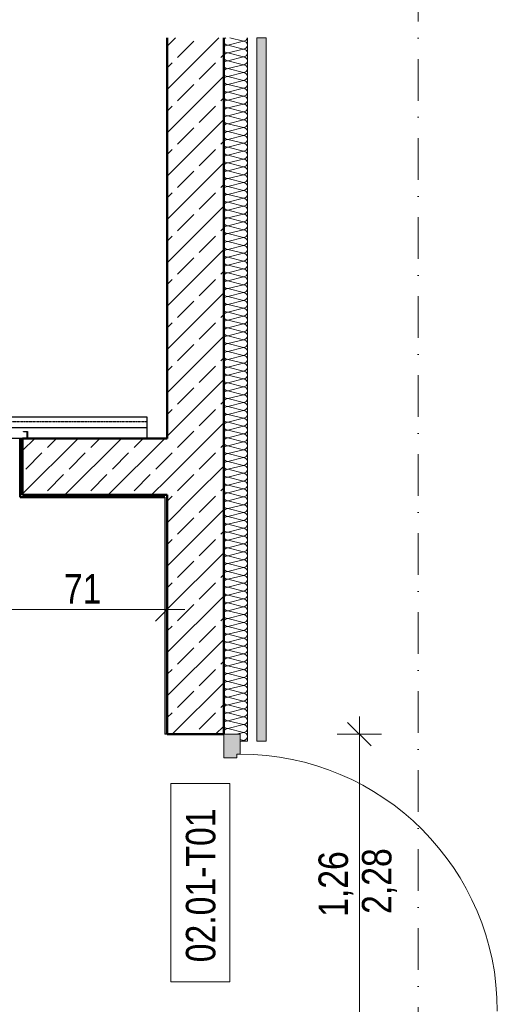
# Model space of a CAD drawing. Header units: metres. Extents: x -58265 to 688021, y -56222 to 35250.
# Tile 24 of 67: x 547810 to 549835, y -46334 to -42157. Entities that reach past the tile are written whole.
import ezdxf

# ---------------------------------------------------------------- set-up
doc = ezdxf.new("R2010")
doc.units = ezdxf.units.M
doc.header["$LTSCALE"] = 0.05
for name, pattern in [('Strichlinie_ eng', [46, 30, -16]), ('Strichpunktlinie', [13405.555248, 7055.555344, -3527.777672, 0, -2822.222233]), ('Wipeout_Contour', [20000, 0, -20000])]:
    doc.linetypes.add(name, pattern=pattern)
for name, color, linetype in [('A_1_Bauteilschraffuren', 7, 'Continuous'), ('A_1_Schraffuren', 7, 'Continuous'), ('A_1_Treppen', 7, 'Continuous'), ('A_1_Wände_Innen_Massiv', 7, 'Continuous'), ('A_5_Detail_Bemaßung', 7, 'Continuous'), ('A_5_Detail_Inhalt', 7, 'Continuous')]:
    doc.layers.add(name, color=color, linetype=linetype)
doc.styles.add('ERSTELLTER_STIL_2', font='txt')
doc.dimstyles.new('ERSTELLTER_STIL__2', dxfattribs={"dimtxt": 125, "dimasz": 95, "dimexe": 0.18, "dimexo": 0.0625, "dimgap": 0, "dimtad": 1, "dimlfac": 0.001, "dimzin": 0, "dimdsep": 46, "dimtxsty": 'ERSTELLTER_STIL_2', "dimblk": 'ARROWHEAD_6', "dimblk1": 'ARROWHEAD_6', "dimblk2": 'ARROWHEAD_6', "dimcen": 0.09, "dimse1": 1, "dimse2": 1, "dimclrd": 7, "dimclre": 7, "dimclrt": 7, "dimazin": 0, "dimtfac": 1, "dimtdec": 4, "dimtmove": 0, "dimatfit": 3, "dimfxl": 1, "dimtolj": 1, "dimtzin": 0, "dimarcsym": 0})
doc.dimstyles.new('ERSTELLTER_STIL__3', dxfattribs={"dimtxt": 125, "dimasz": 95, "dimexe": 0.18, "dimexo": 0.0625, "dimgap": 0, "dimtad": 1, "dimtih": 1, "dimtoh": 1, "dimlfac": 0.001, "dimzin": 0, "dimdsep": 46, "dimtxsty": 'ERSTELLTER_STIL_2', "dimblk": 'ARROWHEAD_6', "dimblk1": 'ARROWHEAD_6', "dimblk2": 'ARROWHEAD_6', "dimcen": 0.09, "dimse1": 1, "dimse2": 1, "dimclrd": 7, "dimclre": 7, "dimclrt": 7, "dimazin": 0, "dimtfac": 1, "dimtdec": 4, "dimtmove": 0, "dimatfit": 3, "dimfxl": 1, "dimtolj": 1, "dimtzin": 0, "dimarcsym": 0})
pattern_1 = [(45, (521223.22, -54588.84), (-91.9239, 91.9239), []), (45, (521177.26, -54542.88), (-91.9239, 91.9239), [97.5, -32.5])]
pattern_2 = [(0, (521223.22, -54588.84), (0, 86.60254), [0, -50]), (0, (521248.22, -54545.54), (0, 86.60254), [0, -50])]

# ---------------------------------------------------------------- blocks, each defined once
blk = doc.blocks.new('*X14', base_point=(521223.2, -54588.8))
at = {"layer": 'A_1_Bauteilschraffuren', "color": 253, "linetype": 'Continuous', "lineweight": 15}
for p, q in [((548700.6, -42233.3), (548758.6, -42247.8)), ((548691.9, -42264.4), (548758.6, -42247.8)), ((548691.9, -42264.4), (548758.6, -42281.1)), ((548691.9, -42297.8), (548758.6, -42281.1)), ((548691.9, -42297.8), (548758.6, -42314.4)), ((548691.9, -42331.1), (548758.6, -42314.4)), ((548691.9, -42331.1), (548758.6, -42347.8)), ((548691.9, -42364.4), (548758.6, -42347.8)), ((548691.9, -42364.4), (548758.6, -42381.1)), ((548691.9, -42397.8), (548758.6, -42381.1)), ((548691.9, -42397.8), (548758.6, -42414.4)), ((548691.9, -42431.1), (548758.6, -42414.4)), ((548691.9, -42431.1), (548758.6, -42447.8)), ((548691.9, -42464.4), (548758.6, -42447.8)), ((548691.9, -42464.4), (548758.6, -42481.1)), ((548691.9, -42497.8), (548758.6, -42481.1)), ((548691.9, -42497.8), (548758.6, -42514.4)), ((548691.9, -42531.1), (548758.6, -42514.4)), ((548691.9, -42531.1), (548758.6, -42547.8)), ((548691.9, -42564.4), (548758.6, -42547.8)), ((548691.9, -42564.4), (548758.6, -42581.1)), ((548691.9, -42597.8), (548758.6, -42581.1)), ((548691.9, -42597.8), (548758.6, -42614.4)), ((548691.9, -42631.1), (548758.6, -42614.4)), ((548691.9, -42631.1), (548758.6, -42647.8)), ((548691.9, -42664.4), (548758.6, -42647.8)), ((548691.9, -42664.4), (548758.6, -42681.1)), ((548691.9, -42697.8), (548758.6, -42681.1)), ((548691.9, -42697.8), (548758.6, -42714.4)), ((548691.9, -42731.1), (548758.6, -42714.4)), ((548691.9, -42731.1), (548758.6, -42747.8)), ((548691.9, -42764.4), (548758.6, -42747.8)), ((548691.9, -42764.4), (548758.6, -42781.1)), ((548691.9, -42797.8), (548758.6, -42781.1)), ((548691.9, -42797.8), (548758.6, -42814.4)), ((548691.9, -42831.1), (548758.6, -42814.4)), ((548691.9, -42831.1), (548758.6, -42847.8)), ((548691.9, -42864.4), (548758.6, -42847.8)), ((548691.9, -42864.4), (548758.6, -42881.1)), ((548691.9, -42897.8), (548758.6, -42881.1)), ((548691.9, -42897.8), (548758.6, -42914.4)), ((548691.9, -42931.1), (548758.6, -42914.4)), ((548691.9, -42931.1), (548758.6, -42947.8)), ((548691.9, -42964.4), (548758.6, -42947.8)), ((548691.9, -42964.4), (548758.6, -42981.1)), ((548691.9, -42997.8), (548758.6, -42981.1)), ((548691.9, -42997.8), (548758.6, -43014.4)), ((548691.9, -43031.1), (548758.6, -43014.4)), ((548691.9, -43031.1), (548758.6, -43047.8)), ((548691.9, -43064.4), (548758.6, -43047.8)), ((548691.9, -43064.4), (548758.6, -43081.1)), ((548691.9, -43097.8), (548758.6, -43081.1)), ((548691.9, -43097.8), (548758.6, -43114.4)), ((548691.9, -43131.1), (548758.6, -43114.4)), ((548691.9, -43131.1), (548758.6, -43147.8)), ((548691.9, -43164.4), (548758.6, -43147.8)), ((548691.9, -43164.4), (548758.6, -43181.1)), ((548691.9, -43197.8), (548758.6, -43181.1)), ((548691.9, -43197.8), (548758.6, -43214.4)), ((548691.9, -43231.1), (548758.6, -43214.4)), ((548691.9, -43231.1), (548758.6, -43247.8)), ((548691.9, -43264.4), (548758.6, -43247.8)), ((548691.9, -43264.4), (548758.6, -43281.1)), ((548691.9, -43297.8), (548758.6, -43281.1)), ((548691.9, -43297.8), (548758.6, -43314.4)), ((548691.9, -43331.1), (548758.6, -43314.4)), ((548691.9, -43331.1), (548758.6, -43347.8)), ((548691.9, -43364.4), (548758.6, -43347.8)), ((548691.9, -43364.4), (548758.6, -43381.1)), ((548691.9, -43397.8), (548758.6, -43381.1)), ((548691.9, -43397.8), (548758.6, -43414.4)), ((548691.9, -43431.1), (548758.6, -43414.4)), ((548691.9, -43431.1), (548758.6, -43447.8)), ((548691.9, -43464.4), (548758.6, -43447.8)), ((548691.9, -43464.4), (548758.6, -43481.1)), ((548691.9, -43497.8), (548758.6, -43481.1)), ((548691.9, -43497.8), (548758.6, -43514.4)), ((548691.9, -43531.1), (548758.6, -43514.4)), ((548691.9, -43531.1), (548758.6, -43547.8)), ((548691.9, -43564.4), (548758.6, -43547.8)), ((548691.9, -43564.4), (548758.6, -43581.1)), ((548691.9, -43597.8), (548758.6, -43581.1)), ((548691.9, -43597.8), (548758.6, -43614.4)), ((548691.9, -43631.1), (548758.6, -43614.4)), ((548691.9, -43631.1), (548758.6, -43647.8)), ((548691.9, -43664.4), (548758.6, -43647.8)), ((548691.9, -43664.4), (548758.6, -43681.1)), ((548691.9, -43697.8), (548758.6, -43681.1)), ((548691.9, -43697.8), (548758.6, -43714.4)), ((548691.9, -43731.1), (548758.6, -43714.4)), ((548691.9, -43731.1), (548758.6, -43747.8)), ((548691.9, -43764.4), (548758.6, -43747.8)), ((548691.9, -43764.4), (548758.6, -43781.1)), ((548691.9, -43797.8), (548758.6, -43781.1)), ((548691.9, -43797.8), (548758.6, -43814.4)), ((548691.9, -43831.1), (548758.6, -43814.4)), ((548691.9, -43831.1), (548758.6, -43847.8)), ((548691.9, -43864.4), (548758.6, -43847.8)), ((548691.9, -43864.4), (548758.6, -43881.1)), ((548691.9, -43897.8), (548758.6, -43881.1)), ((548691.9, -43897.8), (548758.6, -43914.4)), ((548691.9, -43931.1), (548758.6, -43914.4)), ((548691.9, -43931.1), (548758.6, -43947.8)), ((548691.9, -43964.4), (548758.6, -43947.8)), ((548691.9, -43964.4), (548758.6, -43981.1)), ((548691.9, -43997.8), (548758.6, -43981.1)), ((548691.9, -43997.8), (548758.6, -44014.4)), ((548691.9, -44031.1), (548758.6, -44014.4)), ((548691.9, -44031.1), (548758.6, -44047.8)), ((548691.9, -44064.4), (548758.6, -44047.8)), ((548691.9, -44064.4), (548758.6, -44081.1)), ((548691.9, -44097.8), (548758.6, -44081.1)), ((548691.9, -44097.8), (548758.6, -44114.4)), ((548691.9, -44131.1), (548758.6, -44114.4)), ((548691.9, -44131.1), (548758.6, -44147.8)), ((548691.9, -44164.4), (548758.6, -44147.8)), ((548691.9, -44164.4), (548758.6, -44181.1)), ((548691.9, -44197.8), (548758.6, -44181.1)), ((548691.9, -44197.8), (548758.6, -44214.4)), ((548691.9, -44231.1), (548758.6, -44214.4)), ((548691.9, -44231.1), (548758.6, -44247.8)), ((548691.9, -44264.4), (548758.6, -44247.8)), ((548691.9, -44264.4), (548758.6, -44281.1)), ((548691.9, -44297.8), (548758.6, -44281.1)), ((548691.9, -44297.8), (548758.6, -44314.4)), ((548691.9, -44331.1), (548758.6, -44314.4)), ((548691.9, -44331.1), (548758.6, -44347.8)), ((548691.9, -44364.4), (548758.6, -44347.8)), ((548691.9, -44364.4), (548758.6, -44381.1)), ((548691.9, -44397.8), (548758.6, -44381.1)), ((548691.9, -44397.8), (548758.6, -44414.4)), ((548691.9, -44431.1), (548758.6, -44414.4)), ((548691.9, -44431.1), (548758.6, -44447.8)), ((548691.9, -44464.4), (548758.6, -44447.8)), ((548691.9, -44464.4), (548758.6, -44481.1)), ((548691.9, -44497.8), (548758.6, -44481.1)), ((548691.9, -44497.8), (548758.6, -44514.4)), ((548691.9, -44531.1), (548758.6, -44514.4)), ((548691.9, -44531.1), (548758.6, -44547.8)), ((548691.9, -44564.4), (548758.6, -44547.8)), ((548691.9, -44564.4), (548758.6, -44581.1)), ((548691.9, -44597.8), (548758.6, -44581.1)), ((548691.9, -44597.8), (548758.6, -44614.4)), ((548691.9, -44631.1), (548758.6, -44614.4)), ((548691.9, -44631.1), (548758.6, -44647.8)), ((548691.9, -44664.4), (548758.6, -44647.8)), ((548691.9, -44664.4), (548758.6, -44681.1)), ((548691.9, -44697.8), (548758.6, -44681.1)), ((548691.9, -44697.8), (548758.6, -44714.4)), ((548691.9, -44731.1), (548758.6, -44714.4)), ((548691.9, -44731.1), (548758.6, -44747.8)), ((548691.9, -44764.4), (548758.6, -44747.8)), ((548691.9, -44764.4), (548758.6, -44781.1)), ((548691.9, -44797.8), (548758.6, -44781.1)), ((548691.9, -44797.8), (548758.6, -44814.4)), ((548691.9, -44831.1), (548758.6, -44814.4)), ((548691.9, -44831.1), (548758.6, -44847.8)), ((548691.9, -44864.4), (548758.6, -44847.8)), ((548691.9, -44864.4), (548758.6, -44881.1)), ((548691.9, -44897.8), (548758.6, -44881.1)), ((548691.9, -44897.8), (548758.6, -44914.4)), ((548691.9, -44931.1), (548758.6, -44914.4)), ((548691.9, -44931.1), (548758.6, -44947.8)), ((548691.9, -44964.4), (548758.6, -44947.8)), ((548691.9, -44964.4), (548758.6, -44981.1)), ((548691.9, -44997.8), (548758.6, -44981.1)), ((548691.9, -44997.8), (548758.6, -45014.4)), ((548691.9, -45031.1), (548758.6, -45014.4)), ((548691.9, -45031.1), (548758.6, -45047.8)), ((548691.9, -45064.4), (548758.6, -45047.8)), ((548691.9, -45064.4), (548758.6, -45081.1)), ((548691.9, -45097.8), (548758.6, -45081.1)), ((548691.9, -45097.8), (548758.6, -45114.4)), ((548691.9, -45131.1), (548758.6, -45114.4)), ((548691.9, -45131.1), (548758.6, -45147.8)), ((548691.9, -45164.4), (548758.6, -45147.8)), ((548691.9, -45164.4), (548758.6, -45181.1)), ((548729.9, -45188.3), (548758.6, -45181.1)), ((548745.2, -45211.1), (548758.6, -45214.4)), ((548745.2, -45217.8), (548758.6, -45214.4))]:
    blk.add_line(p, q, dxfattribs=at)
for centre, start, end in [((548691.9, -42247.8), 119.613, 180), ((548758.6, -42231.1), 270, 352.4947), ((548691.9, -42247.8), 180, 270), ((548691.9, -42281.1), 90, 180), ((548758.6, -42264.4), 0, 90), ((548758.6, -42264.4), 270, 0), ((548691.9, -42281.1), 180, 270), ((548691.9, -42314.4), 90, 180), ((548691.9, -42314.4), 180, 270), ((548758.6, -42297.8), 0, 90), ((548758.6, -42297.8), 270, 0), ((548758.6, -42331.1), 0, 90), ((548691.9, -42347.8), 90, 180), ((548691.9, -42347.8), 180, 270), ((548758.6, -42331.1), 270, 0), ((548758.6, -42364.4), 0, 90), ((548691.9, -42381.1), 90, 180), ((548691.9, -42381.1), 180, 270), ((548691.9, -42414.4), 90, 180), ((548758.6, -42364.4), 270, 0), ((548758.6, -42397.8), 0, 90), ((548758.6, -42397.8), 270, 0), ((548691.9, -42414.4), 180, 270), ((548691.9, -42447.8), 90, 180), ((548758.6, -42431.1), 0, 90), ((548758.6, -42431.1), 270, 0), ((548691.9, -42447.8), 180, 270), ((548691.9, -42481.1), 90, 180), ((548691.9, -42481.1), 180, 270), ((548758.6, -42464.4), 0, 90), ((548758.6, -42464.4), 270, 0), ((548758.6, -42497.8), 0, 90), ((548691.9, -42514.4), 90, 180), ((548691.9, -42514.4), 180, 270), ((548758.6, -42497.8), 270, 0), ((548758.6, -42531.1), 0, 90), ((548691.9, -42547.8), 90, 180), ((548691.9, -42547.8), 180, 270), ((548691.9, -42581.1), 90, 180), ((548758.6, -42531.1), 270, 0), ((548758.6, -42564.4), 0, 90), ((548758.6, -42564.4), 270, 0), ((548691.9, -42581.1), 180, 270), ((548691.9, -42614.4), 90, 180), ((548758.6, -42597.8), 0, 90), ((548758.6, -42597.8), 270, 0), ((548691.9, -42614.4), 180, 270), ((548691.9, -42647.8), 90, 180), ((548691.9, -42647.8), 180, 270), ((548758.6, -42631.1), 0, 90), ((548758.6, -42631.1), 270, 0), ((548758.6, -42664.4), 0, 90), ((548691.9, -42681.1), 90, 180), ((548691.9, -42681.1), 180, 270), ((548758.6, -42664.4), 270, 0), ((548758.6, -42697.8), 0, 90), ((548691.9, -42714.4), 90, 180), ((548691.9, -42714.4), 180, 270), ((548691.9, -42747.8), 90, 180), ((548758.6, -42697.8), 270, 0), ((548758.6, -42731.1), 0, 90), ((548758.6, -42731.1), 270, 0), ((548691.9, -42747.8), 180, 270), ((548691.9, -42781.1), 90, 180), ((548758.6, -42764.4), 0, 90), ((548758.6, -42764.4), 270, 0), ((548691.9, -42781.1), 180, 270), ((548691.9, -42814.4), 90, 180), ((548691.9, -42814.4), 180, 270), ((548758.6, -42797.8), 0, 90), ((548758.6, -42797.8), 270, 0), ((548758.6, -42831.1), 0, 90), ((548691.9, -42847.8), 90, 180), ((548691.9, -42847.8), 180, 270), ((548758.6, -42831.1), 270, 0), ((548758.6, -42864.4), 0, 90), ((548691.9, -42881.1), 90, 180), ((548691.9, -42881.1), 180, 270), ((548691.9, -42914.4), 90, 180), ((548758.6, -42864.4), 270, 0), ((548758.6, -42897.8), 0, 90), ((548758.6, -42897.8), 270, 0), ((548691.9, -42914.4), 180, 270), ((548691.9, -42947.8), 90, 180), ((548758.6, -42931.1), 0, 90), ((548758.6, -42931.1), 270, 0), ((548691.9, -42947.8), 180, 270), ((548691.9, -42981.1), 90, 180), ((548691.9, -42981.1), 180, 270), ((548758.6, -42964.4), 0, 90), ((548758.6, -42964.4), 270, 0), ((548758.6, -42997.8), 0, 90), ((548691.9, -43014.4), 90, 180), ((548691.9, -43014.4), 180, 270), ((548691.9, -43047.8), 90, 180), ((548758.6, -42997.8), 270, 0), ((548758.6, -43031.1), 0, 90), ((548758.6, -43031.1), 270, 0), ((548691.9, -43047.8), 180, 270), ((548691.9, -43081.1), 90, 180), ((548758.6, -43064.4), 0, 90), ((548758.6, -43064.4), 270, 0), ((548691.9, -43081.1), 180, 270), ((548691.9, -43114.4), 90, 180), ((548691.9, -43114.4), 180, 270), ((548758.6, -43097.8), 0, 90), ((548758.6, -43097.8), 270, 0), ((548758.6, -43131.1), 0, 90), ((548691.9, -43147.8), 90, 180), ((548691.9, -43147.8), 180, 270), ((548758.6, -43131.1), 270, 0), ((548758.6, -43164.4), 0, 90), ((548691.9, -43181.1), 90, 180), ((548691.9, -43181.1), 180, 270), ((548691.9, -43214.4), 90, 180), ((548758.6, -43164.4), 270, 0), ((548758.6, -43197.8), 0, 90), ((548758.6, -43197.8), 270, 0), ((548691.9, -43214.4), 180, 270), ((548691.9, -43247.8), 90, 180), ((548758.6, -43231.1), 0, 90), ((548758.6, -43231.1), 270, 0), ((548691.9, -43247.8), 180, 270), ((548691.9, -43281.1), 90, 180), ((548691.9, -43281.1), 180, 270), ((548758.6, -43264.4), 0, 90), ((548758.6, -43264.4), 270, 0), ((548758.6, -43297.8), 0, 90), ((548691.9, -43314.4), 90, 180), ((548691.9, -43314.4), 180, 270), ((548758.6, -43297.8), 270, 0), ((548758.6, -43331.1), 0, 90), ((548691.9, -43347.8), 90, 180), ((548691.9, -43347.8), 180, 270), ((548691.9, -43381.1), 90, 180), ((548758.6, -43331.1), 270, 0), ((548758.6, -43364.4), 0, 90), ((548758.6, -43364.4), 270, 0), ((548691.9, -43381.1), 180, 270), ((548691.9, -43414.4), 90, 180), ((548758.6, -43397.8), 0, 90), ((548758.6, -43397.8), 270, 0), ((548691.9, -43414.4), 180, 270), ((548691.9, -43447.8), 90, 180), ((548691.9, -43447.8), 180, 270), ((548758.6, -43431.1), 0, 90), ((548758.6, -43431.1), 270, 0), ((548758.6, -43464.4), 0, 90), ((548691.9, -43481.1), 90, 180), ((548691.9, -43481.1), 180, 270), ((548758.6, -43464.4), 270, 0), ((548758.6, -43497.8), 0, 90), ((548691.9, -43514.4), 90, 180), ((548691.9, -43514.4), 180, 270), ((548691.9, -43547.8), 90, 180), ((548758.6, -43497.8), 270, 0), ((548758.6, -43531.1), 0, 90), ((548758.6, -43531.1), 270, 0), ((548691.9, -43547.8), 180, 270), ((548691.9, -43581.1), 90, 180), ((548758.6, -43564.4), 0, 90), ((548758.6, -43564.4), 270, 0), ((548691.9, -43581.1), 180, 270), ((548691.9, -43614.4), 90, 180), ((548691.9, -43614.4), 180, 270), ((548758.6, -43597.8), 0, 90), ((548758.6, -43597.8), 270, 0), ((548758.6, -43631.1), 0, 90), ((548691.9, -43647.8), 90, 180), ((548691.9, -43647.8), 180, 270), ((548758.6, -43631.1), 270, 0), ((548758.6, -43664.4), 0, 90), ((548691.9, -43681.1), 90, 180), ((548691.9, -43681.1), 180, 270), ((548691.9, -43714.4), 90, 180), ((548758.6, -43664.4), 270, 0), ((548758.6, -43697.8), 0, 90), ((548758.6, -43697.8), 270, 0), ((548691.9, -43714.4), 180, 270), ((548691.9, -43747.8), 90, 180), ((548758.6, -43731.1), 0, 90), ((548758.6, -43731.1), 270, 0), ((548691.9, -43747.8), 180, 270), ((548691.9, -43781.1), 90, 180), ((548691.9, -43781.1), 180, 270), ((548758.6, -43764.4), 0, 90), ((548758.6, -43764.4), 270, 0), ((548758.6, -43797.8), 0, 90), ((548691.9, -43814.4), 90, 180), ((548691.9, -43814.4), 180, 270), ((548758.6, -43797.8), 270, 0), ((548758.6, -43831.1), 0, 90), ((548691.9, -43847.8), 90, 180), ((548691.9, -43847.8), 180, 270), ((548691.9, -43881.1), 90, 180), ((548758.6, -43831.1), 270, 0), ((548758.6, -43864.4), 0, 90), ((548758.6, -43864.4), 270, 0), ((548691.9, -43881.1), 180, 270), ((548691.9, -43914.4), 90, 180), ((548758.6, -43897.8), 0, 90), ((548758.6, -43897.8), 270, 0), ((548691.9, -43914.4), 180, 270), ((548691.9, -43947.8), 90, 180), ((548691.9, -43947.8), 180, 270), ((548758.6, -43931.1), 0, 90), ((548758.6, -43931.1), 270, 0), ((548758.6, -43964.4), 0, 90), ((548691.9, -43981.1), 90, 180), ((548691.9, -43981.1), 180, 270), ((548758.6, -43964.4), 270, 0), ((548758.6, -43997.8), 0, 90), ((548691.9, -44014.4), 90, 180), ((548691.9, -44014.4), 180, 270), ((548691.9, -44047.8), 90, 180), ((548758.6, -43997.8), 270, 0), ((548758.6, -44031.1), 0, 90), ((548758.6, -44031.1), 270, 0), ((548691.9, -44047.8), 180, 270), ((548691.9, -44081.1), 90, 180), ((548758.6, -44064.4), 0, 90), ((548758.6, -44064.4), 270, 0), ((548691.9, -44081.1), 180, 270), ((548691.9, -44114.4), 90, 180), ((548691.9, -44114.4), 180, 270), ((548758.6, -44097.8), 0, 90), ((548758.6, -44097.8), 270, 0), ((548758.6, -44131.1), 0, 90), ((548691.9, -44147.8), 90, 180), ((548691.9, -44147.8), 180, 270), ((548758.6, -44131.1), 270, 0), ((548758.6, -44164.4), 0, 90), ((548691.9, -44181.1), 90, 180), ((548691.9, -44181.1), 180, 270), ((548691.9, -44214.4), 90, 180), ((548758.6, -44164.4), 270, 0), ((548758.6, -44197.8), 0, 90), ((548758.6, -44197.8), 270, 0), ((548691.9, -44214.4), 180, 270), ((548691.9, -44247.8), 90, 180), ((548758.6, -44231.1), 0, 90), ((548758.6, -44231.1), 270, 0), ((548691.9, -44247.8), 180, 270), ((548691.9, -44281.1), 90, 180), ((548691.9, -44281.1), 180, 270), ((548758.6, -44264.4), 0, 90), ((548758.6, -44264.4), 270, 0), ((548758.6, -44297.8), 0, 90), ((548691.9, -44314.4), 90, 180), ((548691.9, -44314.4), 180, 270), ((548758.6, -44297.8), 270, 0), ((548758.6, -44331.1), 0, 90), ((548691.9, -44347.8), 90, 180), ((548691.9, -44347.8), 180, 270), ((548691.9, -44381.1), 90, 180), ((548758.6, -44331.1), 270, 0), ((548758.6, -44364.4), 0, 90), ((548758.6, -44364.4), 270, 0), ((548691.9, -44381.1), 180, 270), ((548691.9, -44414.4), 90, 180), ((548758.6, -44397.8), 0, 90), ((548758.6, -44397.8), 270, 0), ((548691.9, -44414.4), 180, 270), ((548691.9, -44447.8), 90, 180), ((548691.9, -44447.8), 180, 270), ((548758.6, -44431.1), 0, 90), ((548758.6, -44431.1), 270, 0), ((548758.6, -44464.4), 0, 90), ((548691.9, -44481.1), 90, 180), ((548691.9, -44481.1), 180, 270), ((548758.6, -44464.4), 270, 0), ((548758.6, -44497.8), 0, 90), ((548691.9, -44514.4), 90, 180), ((548691.9, -44514.4), 180, 270), ((548691.9, -44547.8), 90, 180), ((548758.6, -44497.8), 270, 0), ((548758.6, -44531.1), 0, 90), ((548758.6, -44531.1), 270, 0), ((548691.9, -44547.8), 180, 270), ((548691.9, -44581.1), 90, 180), ((548758.6, -44564.4), 0, 90), ((548758.6, -44564.4), 270, 0), ((548691.9, -44581.1), 180, 270), ((548691.9, -44614.4), 90, 180), ((548691.9, -44614.4), 180, 270), ((548758.6, -44597.8), 0, 90), ((548758.6, -44597.8), 270, 0), ((548758.6, -44631.1), 0, 90), ((548691.9, -44647.8), 90, 180), ((548691.9, -44647.8), 180, 270), ((548758.6, -44631.1), 270, 0), ((548758.6, -44664.4), 0, 90), ((548691.9, -44681.1), 90, 180), ((548691.9, -44681.1), 180, 270), ((548691.9, -44714.4), 90, 180), ((548758.6, -44664.4), 270, 0), ((548758.6, -44697.8), 0, 90), ((548758.6, -44697.8), 270, 0), ((548691.9, -44714.4), 180, 270), ((548691.9, -44747.8), 90, 180), ((548758.6, -44731.1), 0, 90), ((548758.6, -44731.1), 270, 0), ((548691.9, -44747.8), 180, 270), ((548691.9, -44781.1), 90, 180), ((548691.9, -44781.1), 180, 270), ((548758.6, -44764.4), 0, 90), ((548758.6, -44764.4), 270, 0), ((548758.6, -44797.8), 0, 90), ((548691.9, -44814.4), 90, 180), ((548691.9, -44814.4), 180, 270), ((548758.6, -44797.8), 270, 0), ((548758.6, -44831.1), 0, 90), ((548691.9, -44847.8), 90, 180), ((548691.9, -44847.8), 180, 270), ((548691.9, -44881.1), 90, 180), ((548758.6, -44831.1), 270, 0), ((548758.6, -44864.4), 0, 90), ((548758.6, -44864.4), 270, 0), ((548691.9, -44881.1), 180, 270), ((548691.9, -44914.4), 90, 180), ((548758.6, -44897.8), 0, 90), ((548758.6, -44897.8), 270, 0), ((548691.9, -44914.4), 180, 270), ((548691.9, -44947.8), 90, 180), ((548691.9, -44947.8), 180, 270), ((548758.6, -44931.1), 0, 90), ((548758.6, -44931.1), 270, 0), ((548758.6, -44964.4), 0, 90), ((548691.9, -44981.1), 90, 180), ((548691.9, -44981.1), 180, 270), ((548758.6, -44964.4), 270, 0), ((548758.6, -44997.8), 0, 90), ((548691.9, -45014.4), 90, 180), ((548691.9, -45014.4), 180, 270), ((548691.9, -45047.8), 90, 180), ((548758.6, -44997.8), 270, 0), ((548758.6, -45031.1), 0, 90), ((548758.6, -45031.1), 270, 0), ((548691.9, -45047.8), 180, 270), ((548691.9, -45081.1), 90, 180), ((548758.6, -45064.4), 0, 90), ((548758.6, -45064.4), 270, 0), ((548691.9, -45081.1), 180, 270), ((548691.9, -45114.4), 90, 180), ((548691.9, -45114.4), 180, 270), ((548758.6, -45097.8), 0, 90), ((548758.6, -45097.8), 270, 0), ((548758.6, -45131.1), 0, 90), ((548691.9, -45147.8), 90, 180), ((548691.9, -45147.8), 180, 270), ((548758.6, -45131.1), 270, 0), ((548758.6, -45164.4), 0, 90), ((548691.9, -45181.1), 90, 180), ((548691.9, -45181.1), 180, 205.5067), ((548758.6, -45164.4), 270, 0), ((548758.6, -45197.8), 0, 90), ((548758.6, -45197.8), 270, 0), ((548758.6, -45231.1), 50.2985, 90)]:
    blk.add_arc(centre, 16.7, start, end, dxfattribs=at)
blk = doc.blocks.new('*D39', base_point=(521223.2, -54588.8))
at = {"layer": 'A_5_Detail_Bemaßung', "color": 7, "linetype": 'Continuous', "lineweight": 15}
for p, q in [((549250.4, -45188.3), (549250.4, -45113.3)), ((549300.4, -45238.3), (549200.4, -45138.3)), ((549344.1, -45188.3), (549156.6, -45188.3)), ((549250.4, -46448.3), (549250.4, -45188.3)), ((549200.4, -46398.3), (549300.4, -46498.3)), ((549344.1, -46448.3), (549156.6, -46448.3)), ((549250.4, -46523.3), (549250.4, -46448.3))]:
    blk.add_line(p, q, dxfattribs=at)
at = {"color": 254, "linetype": 'Wipeout_Contour', "lineweight": 0, "ltscale": 2204283.825492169}
blk.add_wipeout([(549246.6, -45984.9), (549246.6, -45651.7), (549079.1, -45651.7), (549079.1, -45984.9)], dxfattribs=at).dxf.layer = 'A_1_Schraffuren'
at = {"layer": 'A_5_Detail_Bemaßung', "color": 7, "lineweight": 15, "insert": (549225.4, -45963.6), "char_height": 125, "attachment_point": 7, "rotation": 90, "style": 'ERSTELLTER_STIL_2'}
blk.add_mtext('\\A1;{\\pql;\\fSwis721 Cn BT|b0|i0|c0|p0;\\W1.000000;1,26}', dxfattribs=at)
blk = doc.blocks.new('ARROWHEAD_6')
at = {"color": 0, "linetype": 'Continuous', "lineweight": 0}
for p, q in [((-0.5, -0.5), (0.5, 0.5)), ((0, 0), (-1, 0))]:
    blk.add_line(p, q, dxfattribs=at)
blk = doc.blocks.new('*D42', base_point=(521223.2, -54588.8))
at = {"layer": 'A_5_Detail_Bemaßung', "color": 7, "linetype": 'Continuous', "lineweight": 15}
for p, q in [((547725.2, -44752.7), (547725.2, -44565.2)), ((548435.2, -44752.7), (548435.2, -44565.2)), ((547775.2, -44609), (547675.2, -44709)), ((548385.2, -44709), (548485.2, -44609)), ((547725.2, -44659), (548435.2, -44659)), ((548435.2, -44659), (548510.2, -44659))]:
    blk.add_line(p, q, dxfattribs=at)
at = {"color": 254, "linetype": 'Wipeout_Contour', "lineweight": 0, "ltscale": 2199558.38862603}
blk.add_wipeout([(547976, -44655.2), (548184.5, -44655.2), (548184.5, -44487.7), (547976, -44487.7)], dxfattribs=at).dxf.layer = 'A_1_Schraffuren'
at = {"layer": 'A_5_Detail_Bemaßung', "color": 7, "lineweight": 15, "insert": (547997.2, -44634), "char_height": 125, "attachment_point": 7, "style": 'ERSTELLTER_STIL_2'}
blk.add_mtext('\\A1;{\\pql;\\fSwis721 Cn BT|b0|i0|c0|p0;\\W1.000000;71}', dxfattribs=at)
blk = doc.blocks.new('*D44', base_point=(521223.2, -54588.8))
at = {"layer": 'A_5_Detail_Bemaßung', "color": 7, "linetype": 'Continuous', "lineweight": 15}
for p, q in [((546370.2, -44173.3), (546370.2, -44098.3)), ((546420.2, -44223.3), (546320.2, -44123.3)), ((546463.9, -44173.3), (546276.4, -44173.3)), ((546370.2, -44818.3), (546370.2, -44173.3)), ((546320.2, -44768.3), (546420.2, -44868.3)), ((546463.9, -44818.3), (546276.4, -44818.3))]:
    blk.add_line(p, q, dxfattribs=at)
at = {"color": 254, "linetype": 'Wipeout_Contour', "lineweight": 0, "ltscale": 2192367.407827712}
blk.add_wipeout([(546366.4, -44627.4), (546366.4, -44364.1), (546198.9, -44364.1), (546198.9, -44627.4)], dxfattribs=at).dxf.layer = 'A_1_Schraffuren'
at = {"layer": 'A_5_Detail_Bemaßung', "color": 7, "lineweight": 15, "insert": (546354.9, -44606.2), "char_height": 125, "attachment_point": 7, "rotation": 90, "style": 'ERSTELLTER_STIL_2'}
blk.add_mtext('\\A1;{\\pql;\\fSwis721 Cn BT|b0|i0|c0|p0;\\W1.000000;64\\fSwis721 Cn BT|b0|i0|c0|p0;\\W1.000000;\\A1{\\H.66x;\\S5^  ;}}', dxfattribs=at)

msp = doc.modelspace()

# ---------------------------------------------------------------- hatches: boundary and pattern name
at = {"layer": 'A_1_Bauteilschraffuren', "linetype": 'Continuous', "lineweight": 15}
h = msp.add_hatch(dxfattribs=at)
h.set_pattern_fill('Beton__Stahlbeton_0002', color=253, style=0, pattern_type=2)
h.set_pattern_definition(pattern_1)
h.paths.add_polyline_path([(548435.237, -42233.264), (548435.237, -43933.264), (548675.237, -43933.264), (548675.237, -42233.264)])
at = {"layer": 'A_1_Bauteilschraffuren', "linetype": 'Continuous', "lineweight": 0}
msp.add_hatch(color=29, dxfattribs=at).paths.add_polyline_path([(548815.237, -42233.264), (548855.237, -42233.264), (548855.237, -45218.264), (548815.237, -45218.264)])
at = {"layer": 'A_1_Bauteilschraffuren', "linetype": 'Continuous', "lineweight": 13}
h = msp.add_hatch(dxfattribs=at)
h.set_pattern_fill('Verputz_0002', color=251, style=0, pattern_type=2)
h.set_pattern_definition(pattern_2)
h.paths.add_polyline_path([(547822.335, -44183.264), (547822.335, -44173.264), (547822.335, -43933.264), (547812.335, -43933.264), (547812.335, -44183.264)])
at = {"layer": 'A_1_Bauteilschraffuren', "linetype": 'Continuous', "lineweight": 15}
h = msp.add_hatch(dxfattribs=at)
h.set_pattern_fill('Beton__Stahlbeton_0002', color=253, style=0, pattern_type=2)
h.set_pattern_definition(pattern_1)
h.paths.add_polyline_path([(548435.237, -43933.264), (547822.335, -43933.264), (547822.335, -44173.264), (548435.237, -44173.264)])
h = msp.add_hatch(dxfattribs=at)
h.set_pattern_fill('Beton__Stahlbeton_0002', color=253, style=0, pattern_type=2)
h.set_pattern_definition(pattern_1)
h.paths.add_polyline_path([(548435.237, -43933.264), (548435.237, -44173.264), (548675.237, -44173.264), (548675.237, -43933.264)])
at = {"layer": 'A_1_Bauteilschraffuren', "linetype": 'Continuous', "lineweight": 13}
h = msp.add_hatch(dxfattribs=at)
h.set_pattern_fill('Verputz_0002', color=251, style=0, pattern_type=2)
h.set_pattern_definition(pattern_2)
h.paths.add_polyline_path([(547822.335, -44173.264), (547822.335, -44183.264), (548425.237, -44183.264), (548425.237, -44173.264)])
h = msp.add_hatch(dxfattribs=at)
h.set_pattern_fill('Verputz_0002', color=251, style=0, pattern_type=2)
h.set_pattern_definition(pattern_2)
h.paths.add_polyline_path([(548425.237, -44173.264), (548425.237, -45188.264), (548435.237, -45188.264), (548435.237, -44173.264)])
at = {"layer": 'A_1_Bauteilschraffuren', "linetype": 'Continuous', "lineweight": 15}
h = msp.add_hatch(dxfattribs=at)
h.set_pattern_fill('Beton__Stahlbeton_0002', color=253, style=0, pattern_type=2)
h.set_pattern_definition(pattern_1)
h.paths.add_polyline_path([(548675.237, -44173.264), (548435.237, -44173.264), (548435.237, -45188.264), (548675.237, -45188.264)])
msp.add_hatch(color=7, dxfattribs=at).paths.add_polyline_path([(548675.237, -45288.264), (548675.237, -45188.264), (548745.237, -45188.264), (548745.237, -45273.264), (548730.237, -45273.264), (548730.237, -45288.264)])

# ---------------------------------------------------------------- linework, layer by layer
at = {"layer": 'A_1_Bauteilschraffuren', "color": 7, "linetype": 'Continuous', "lineweight": 15, "flags": 128}
for points in [[(548815.237, -42233.264), (548855.237, -42233.264), (548855.237, -45218.264), (548815.237, -45218.264)], [(548675.237, -45288.264), (548675.237, -45188.264), (548745.237, -45188.264), (548745.237, -45273.264), (548730.237, -45273.264), (548730.237, -45288.264)]]:
    msp.add_lwpolyline(points, close=True, dxfattribs=at)
at = {"layer": 'A_1_Wände_Innen_Massiv', "color": 7, "linetype": 'Continuous', "lineweight": 50}
for p, q in [((548675.237, -43933.264), (548675.237, -42233.264)), ((547812.335, -43933.264), (547812.335, -44183.264)), ((547812.335, -43933.264), (547812.335, -44183.264)), ((547822.335, -44173.264), (547822.335, -43933.264)), ((548435.237, -43933.264), (548425.237, -43933.264)), ((548435.237, -43933.264), (548425.237, -43933.264)), ((548675.237, -44173.264), (548675.237, -43933.264)), ((547822.335, -44183.264), (547812.335, -44183.264)), ((547822.335, -44183.264), (547812.335, -44183.264)), ((547822.335, -44173.264), (548425.237, -44173.264)), ((548425.237, -44173.264), (548435.237, -44173.264)), ((548425.237, -44173.264), (548435.237, -44173.264)), ((548435.237, -44173.264), (548435.237, -45188.264)), ((548675.237, -45188.264), (548675.237, -44173.264)), ((548675.237, -45188.264), (548435.237, -45188.264))]:
    msp.add_line(p, q, dxfattribs=at)
at = {"layer": 'A_1_Wände_Innen_Massiv', "color": 7, "linetype": 'Continuous', "lineweight": 25}
for p, q in [((548349.835, -43843.264), (545894.835, -43843.264)), ((548349.835, -43933.264), (548349.835, -43843.264)), ((548349.835, -43888.264), (545894.835, -43888.264)), ((547825.335, -43904.764), (547825.335, -43903.264)), ((547825.335, -43903.264), (547842.335, -43903.264)), ((547840.835, -43904.764), (547825.335, -43904.764)), ((547840.835, -43931.764), (547840.835, -43904.764)), ((547842.335, -43903.264), (547842.335, -43933.264)), ((548349.835, -43933.264), (545894.835, -43933.264)), ((547842.335, -43933.264), (547707.335, -43933.264)), ((547708.835, -43931.764), (547840.835, -43931.764)), ((548435.237, -45188.264), (548425.237, -45188.264))]:
    msp.add_line(p, q, dxfattribs=at)
at = {"layer": 'A_1_Wände_Innen_Massiv', "color": 7, "linetype": 'Strichlinie_ eng', "lineweight": 25, "ltscale": 0.5}
msp.add_line((548349.835, -43863.264), (545894.835, -43863.264), dxfattribs=at)
at = {"layer": 'A_1_Wände_Innen_Massiv', "color": 7, "linetype": 'Continuous', "lineweight": 15}
for p, q in [((547822.335, -43933.264), (547812.335, -43933.264)), ((548675.237, -45188.264), (548435.237, -45188.264))]:
    msp.add_line(p, q, dxfattribs=at)
at = {"layer": 'A_1_Wände_Innen_Massiv', "color": 150, "linetype": 'Continuous', "lineweight": 18}
msp.add_line((548675.237, -45188.264), (548435.237, -45188.264), dxfattribs=at)
at = {"layer": 'A_1_Wände_Innen_Massiv', "color": 7, "linetype": 'Continuous', "lineweight": 50}
for points in [[(548435.237, -42233.264), (548435.237, -43933.264)], [(548425.237, -43933.264), (547822.335, -43933.264)], [(547822.335, -44183.264), (548425.237, -44183.264)]]:
    msp.add_lwpolyline(points, dxfattribs=at)
at = {"layer": 'A_1_Wände_Innen_Massiv', "color": 7, "linetype": 'Continuous', "lineweight": 15}
msp.add_lwpolyline([(548745.237, -45218.264), (548775.237, -45218.264), (548775.237, -42233.264)], dxfattribs=at)
at = {"layer": 'A_1_Wände_Innen_Massiv', "color": 7, "linetype": 'Continuous', "lineweight": 25}
for points in [[(548435.237, -43933.264), (548425.237, -43933.264)], [(548425.237, -44183.264), (548425.237, -45188.264)]]:
    msp.add_lwpolyline(points, dxfattribs=at)
at = {"layer": 'A_1_Wände_Innen_Massiv', "color": 7, "linetype": 'Continuous', "lineweight": 15}
msp.add_lwpolyline([(548701.45, -45397.404), (548451.45, -45397.404), (548451.45, -46239.124), (548701.45, -46239.124)], close=True, dxfattribs=at)
at = {"layer": 'A_5_Detail_Inhalt', "color": 7, "linetype": 'Strichpunktlinie', "lineweight": 15, "ltscale": 0.5}
msp.add_line((549500.237, -52557.42), (549500.237, -41312.262), dxfattribs=at)

# ---------------------------------------------------------------- block references
at = {"layer": 'A_1_Bauteilschraffuren', "color": 253, "linetype": 'Continuous', "lineweight": 15}
msp.add_blockref('*X14', (521223.223, -54588.839), dxfattribs=at)

# ---------------------------------------------------------------- texts
at = {"layer": 'A_1_Wände_Innen_Massiv', "color": 7, "linetype": 'Continuous', "lineweight": 25, "insert": (548641.473, -46156.114), "char_height": 125, "attachment_point": 7, "rotation": 90, "style": 'ERSTELLTER_STIL_2'}
msp.add_mtext('\\A1;{\\pql;\\fSwis721 Cn BT|b0|i0|c0|p0;\\W1.000000;02.0\\fSwis721 Cn BT|b0|i0|c0|p0;\\W1.000000;1\\fSwis721 Cn BT|b0|i0|c0|p0;\\W1.000000;-T0\\fSwis721 Cn BT|b0|i0|c0|p0;\\W1.000000;1}', dxfattribs=at)

# ---------------------------------------------------------------- wipeouts: each hides what was drawn before it
at = {"color": 7, "linetype": 'Wipeout_Contour', "lineweight": 20, "ltscale": 2204926.77030857}
msp.add_wipeout([(549225.767, -45956.955), (549225.767, -45666.264), (549423.684, -45666.264), (549423.684, -45956.955)], dxfattribs=at).dxf.layer = 'A_1_Treppen'

# ---------------------------------------------------------------- next in the draw order: linework, layer by layer
at = {"layer": 'A_1_Wände_Innen_Massiv', "color": 7, "linetype": 'Continuous', "lineweight": 15}
msp.add_arc((548745.237, -46363.264), 1090, 0, 90, dxfattribs=at)

# ---------------------------------------------------------------- next in the draw order: texts
at = {"layer": 'A_1_Treppen', "color": 7, "linetype": 'Continuous', "lineweight": 20, "insert": (549409.497, -45811.61), "char_height": 125, "attachment_point": 8, "rotation": 90, "style": 'ERSTELLTER_STIL_2'}
msp.add_mtext('\\A1;{\\pqc;\\pt400;\\fSwis721 Cn BT|b0|i0|c0|p0;\\W1.000000;2,\\fSwis721 Cn BT|b0|i0|c0|p0;\\W1.000000;28}', dxfattribs=at)

# ---------------------------------------------------------------- next in the draw order: dimensions: what is measured, and where the dimension line sits
at = {"layer": 'A_5_Detail_Bemaßung', "color": 7, "linetype": 'Continuous', "lineweight": 15}
dim = msp.add_linear_dim(base=(548435.237, -44658.965), p1=(547725.237, -44818.264), p2=(548435.237, -44173.264), dimstyle='ERSTELLTER_STIL__3', dxfattribs=at)
dim.commit()
dim.dimension.update_dxf_attribs({"geometry": '*D42', "text_midpoint": (548092.358, -44571.465), "dimtype": 160})

# ---------------------------------------------------------------- next in the draw order: dimensions: what is measured, and where the dimension line sits
for base, p1, p2, picture, middle in [((546370.199591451, -44173.264141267), (547725.237294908, -44818.264140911), (547822.335050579, -44173.264141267), '*D44', (546282.699591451, -44342.750896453)), ((549250.37, -45188.264), (548695.393, -46448.264), (548670.298, -45188.264), '*D39', (549162.87, -45801.787))]:
    dim = msp.add_linear_dim(base=base, p1=p1, p2=p2, angle=90, dimstyle='ERSTELLTER_STIL__2', dxfattribs=at)
    dim.commit()
    dim.dimension.update_dxf_attribs({"geometry": picture, "text_midpoint": middle, "dimtype": 160, "text_rotation": 90})

doc.saveas('drawing.dxf')
